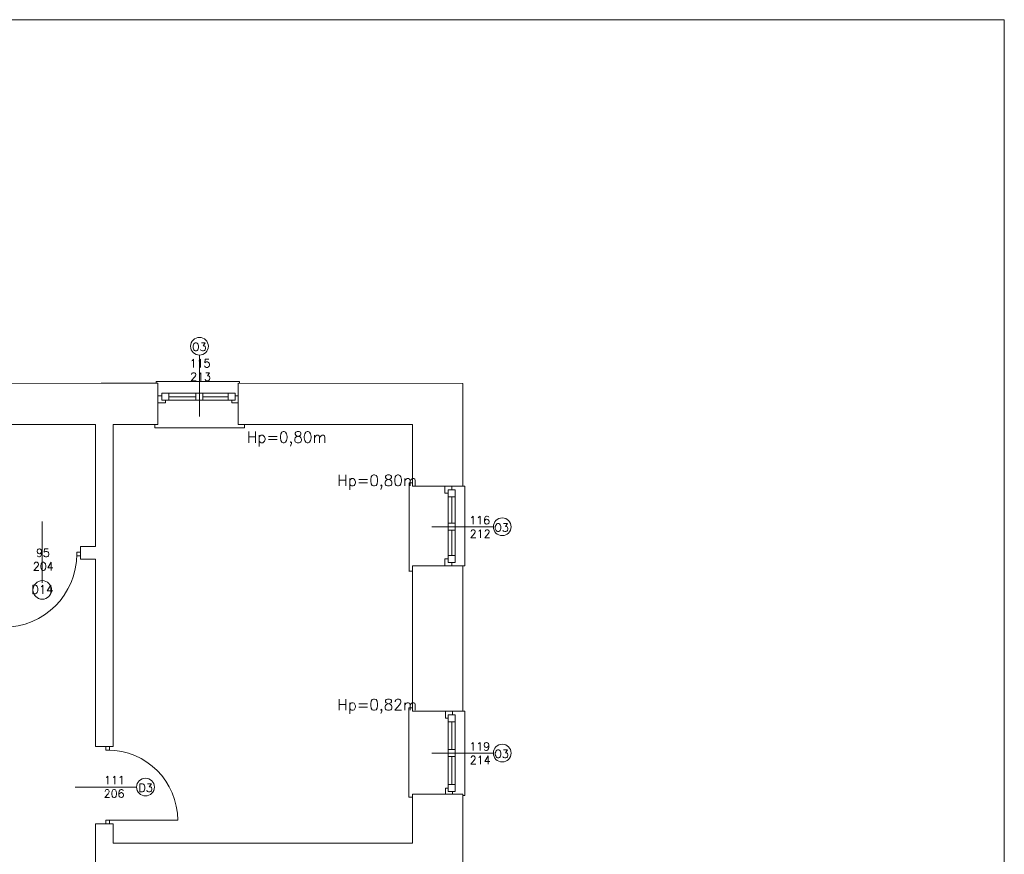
# Model space of a CAD drawing. Header units: millimetres. Extents: x -12354389001 to 271431, y -126469 to 48347.
# Tile 186 of 204: x -105454 to -104044, y -81545 to -80349. Entities that reach past the tile are written whole.
import ezdxf

# ---------------------------------------------------------------- set-up
doc = ezdxf.new("R2010")
doc.units = ezdxf.units.MM
doc.layers.get('0').update_dxf_attribs({"lineweight": 9})
for name, color, linetype, lineweight in [('IS_Text_Odbiornikow_Therm', 7, 'Continuous', 5), ('LINIE PRZEKROJOWE', 7, 'Continuous', 13), ('OPISY', 255, 'Continuous', 9), ('stolarka', 252, 'Continuous', 9)]:
    doc.layers.add(name, color=color, linetype=linetype, lineweight=lineweight)
doc.styles.add('ROMANS-POTROJNY-0-8-W', font='ROMANT.SHX', dxfattribs={"width": 0.8})

# ---------------------------------------------------------------- blocks, each defined once
blk = doc.blocks.new('fds')
at = {"color": 252, "linetype": 'Continuous', "lineweight": 13}
for p, q in [((-9149.6, 23503.2), (-9149.6, 23505.9)), ((-9149.6, 23505.9), (-9030.4, 23505.9)), ((-9030.4, 23505.9), (-9030.4, 23503.3)), ((-9151.5, 23444.2), (-9151.5, 23444.2)), ((-9151.5, 23444.2), (-9151.5, 23439.2)), ((-9023.5, 23439.2), (-9023.5, 23444.2)), ((-9151.5, 23439.2), (-9028.5, 23439.2)), ((-9028.5, 23439.2), (-9023.5, 23439.2)), ((-8782.5, 23360.6), (-8787.5, 23360.6)), ((-8787.5, 23360.6), (-8787.5, 23233.7)), ((-8782.5, 23355.6), (-8782.5, 23360.6)), ((-8710.5, 23355.6), (-8707.5, 23355.6)), ((-8707.5, 23355.6), (-8707.5, 23241.6)), ((-8787.5, 23233.7), (-8787.5, 23233.8)), ((-8787.5, 23233.8), (-8782.5, 23233.8)), ((-8707.5, 23241.6), (-8710.5, 23241.6)), ((-8782.5, 23038.2), (-8787.8, 23038.2)), ((-8787.8, 23038.2), (-8787.8, 22915.1)), ((-8782.5, 23033.2), (-8782.5, 23038.2)), ((-8710.5, 23033.2), (-8707.5, 23033.2)), ((-8707.5, 23033.2), (-8707.5, 22912.4)), ((-8787.8, 22915.1), (-8787.8, 22910.1)), ((-8787.8, 22910.1), (-8782.5, 22910.1)), ((-8707.5, 22912.4), (-8710.5, 22912.4))]:
    blk.add_line(p, q, dxfattribs=at)
at = {"layer": 'LINIE PRZEKROJOWE', "color": 252, "linetype": 'Continuous', "lineweight": 13}
for p, q in [((-9677.5, 23503.1), (-9228.6, 23503.2)), ((-9147.6, 23503.2), (-9228.6, 23503.2)), ((-9147.6, 23444.2), (-9147.6, 23503.2)), ((-8710.5, 23503.1), (-9032.6, 23503.3)), ((-9032.6, 23444.2), (-9032.6, 23503.3)), ((-8710.5, 23355.6), (-8710.5, 23503.1)), ((-9236.5, 23444.2), (-9391.5, 23444.2)), ((-9236.5, 23269.2), (-9236.5, 23444.2)), ((-9236.5, 23444.2), (-9236.5, 23444.2)), ((-9147.6, 23444.2), (-9211.5, 23444.2)), ((-9211.5, 23444.2), (-9211.5, 23444.2)), ((-9147.6, 23444.2), (-9211.5, 23444.2)), ((-9211.5, 23444.2), (-9147.6, 23444.2)), ((-9211.5, 22982.8), (-9211.5, 23444.2)), ((-9032.6, 23444.2), (-9032.6, 23444.2)), ((-8782.5, 23444.2), (-9032.6, 23444.2)), ((-8782.5, 23355.6), (-8782.5, 23444.2)), ((-8782.5, 23355.6), (-8710.5, 23355.6)), ((-9258, 23251.2), (-9258, 23269.2)), ((-9258, 23269.2), (-9236.5, 23269.2)), ((-9258, 23251.2), (-9258, 23269.2)), ((-9236.6, 23251.2), (-9258, 23251.2)), ((-9236.6, 22982.8), (-9236.6, 23251.2)), ((-8782.5, 23033.2), (-8782.5, 23241.6)), ((-8782.5, 23033.2), (-8782.5, 23241.6)), ((-8782.5, 23033.2), (-8782.5, 23241.6)), ((-8782.5, 23241.6), (-8710.5, 23241.6)), ((-8710.5, 23033.2), (-8710.5, 23241.6)), ((-8782.5, 23033.2), (-8710.5, 23033.2)), ((-9236.6, 22982.8), (-9211.5, 22982.8)), ((-8782.5, 22844.2), (-8782.5, 22914.2)), ((-8782.5, 22848.6), (-8782.5, 22914.2)), ((-8782.5, 22844.2), (-8782.5, 22914.2)), ((-8782.5, 22914.2), (-8710.5, 22914.2)), ((-8710.5, 22729.2), (-8710.5, 22914.2)), ((-9236.6, 22602.2), (-9236.6, 22871.8)), ((-9236.6, 22871.8), (-9211.5, 22871.8)), ((-9211.5, 22844.2), (-9211.5, 22871.8)), ((-9211.5, 22844.2), (-8782.5, 22844.2))]:
    blk.add_line(p, q, dxfattribs=at)
at = {"layer": 'LINIE PRZEKROJOWE'}
blk.add_lwpolyline([(-16345, 24024.3), (-7935, 24024.3), (-7935, 18084.3), (-16345, 18084.3), (-16345, 24024.3)], dxfattribs=at)
at = {"layer": 'OPISY', "color": 252, "linetype": 'Continuous', "lineweight": 13}
for p, q in [((-9087.8, 23543.6), (-9087.8, 23455.5)), ((-9313, 23217.1), (-9313, 23305.2)), ((-8666.8, 23297.6), (-8754.9, 23297.6)), ((-8666.8, 22973.3), (-8754.9, 22973.3)), ((-9177.8, 22924.4), (-9265.9, 22924.4))]:
    blk.add_line(p, q, dxfattribs=at)
for centre, radius in [((-9087.8, 23556.3), 12.7), ((-8654.1, 23297.6), 12.7), ((-9313, 23207.1), 13.3), ((-8654.1, 22973.3), 12.7), ((-9165.1, 22924.6), 12.7)]:
    blk.add_circle(centre, radius, dxfattribs=at)
at = {"layer": 'stolarka', "color": 252, "linetype": 'Continuous', "lineweight": 13}
for p, q in [((-9141.5, 23485.2), (-9147.6, 23485.2)), ((-9131.5, 23488.9), (-9141.5, 23488.9)), ((-9141.5, 23488.9), (-9141.5, 23478.9)), ((-9036.5, 23488.9), (-9131.5, 23488.9)), ((-9131.5, 23478.9), (-9131.5, 23488.9)), ((-9092.8, 23483.9), (-9131.5, 23483.9)), ((-9082.8, 23488.9), (-9092.8, 23488.9)), ((-9092.8, 23488.9), (-9092.8, 23478.9)), ((-9082.8, 23478.9), (-9082.8, 23488.9)), ((-9046.5, 23483.9), (-9082.8, 23483.9)), ((-9036.5, 23488.9), (-9046.5, 23488.9)), ((-9046.5, 23488.9), (-9046.5, 23478.9)), ((-9036.5, 23478.9), (-9036.5, 23488.9)), ((-9032.6, 23485.2), (-9036.5, 23485.2)), ((-9147.6, 23475.2), (-9136.5, 23475.2)), ((-9141.5, 23478.9), (-9131.5, 23478.9)), ((-9136.5, 23475.2), (-9136.5, 23478.9)), ((-9036.5, 23478.9), (-9131.5, 23478.9)), ((-9092.8, 23478.9), (-9082.8, 23478.9)), ((-9046.5, 23478.9), (-9036.5, 23478.9)), ((-9041.5, 23478.9), (-9041.5, 23475.2)), ((-9041.5, 23475.2), (-9032.6, 23475.2)), ((-8736.5, 23345.6), (-8736.5, 23355.6)), ((-8736.5, 23355.6), (-8726.5, 23355.6)), ((-8726.5, 23355.6), (-8726.5, 23350.6)), ((-8731.5, 23345.6), (-8736.5, 23345.6)), ((-8731.5, 23350.6), (-8731.5, 23246.6)), ((-8731.5, 23340.6), (-8731.5, 23350.6)), ((-8731.5, 23350.6), (-8721.5, 23350.6)), ((-8721.5, 23350.6), (-8721.5, 23246.6)), ((-8721.5, 23350.6), (-8721.5, 23340.6)), ((-8721.5, 23340.6), (-8731.5, 23340.6)), ((-8726.5, 23340.6), (-8726.5, 23302.6)), ((-8731.5, 23292.6), (-8731.5, 23302.6)), ((-8731.5, 23302.6), (-8721.5, 23302.6)), ((-8721.5, 23302.6), (-8721.5, 23292.6)), ((-8721.5, 23292.6), (-8731.5, 23292.6)), ((-8726.5, 23292.6), (-8726.5, 23256.6)), ((-8731.5, 23246.6), (-8731.5, 23256.6)), ((-8731.5, 23256.6), (-8721.5, 23256.6)), ((-8721.5, 23256.6), (-8721.5, 23246.6)), ((-8736.5, 23241.6), (-8736.5, 23251.6)), ((-8736.5, 23251.6), (-8731.5, 23251.6)), ((-8721.5, 23246.6), (-8731.5, 23246.6)), ((-8726.5, 23246.6), (-8726.5, 23241.6)), ((-8726.5, 23241.6), (-8736.5, 23241.6)), ((-8735.2, 23023.2), (-8735.2, 23033.2)), ((-8735.2, 23033.2), (-8725.2, 23033.2)), ((-8725.2, 23033.2), (-8725.2, 23028.2)), ((-8731.5, 23023.2), (-8735.2, 23023.2)), ((-8731.5, 23018.2), (-8731.5, 23028.2)), ((-8731.5, 23028.2), (-8721.5, 23028.2)), ((-8731.5, 23022.2), (-8731.5, 22918.2)), ((-8721.5, 23018.2), (-8731.5, 23018.2)), ((-8726.5, 23018.2), (-8726.5, 22978.3)), ((-8721.5, 23028.2), (-8721.5, 23018.2)), ((-8721.5, 23022.2), (-8721.5, 22918.2)), ((-8731.5, 22968.3), (-8731.5, 22978.3)), ((-8731.5, 22978.3), (-8721.5, 22978.3)), ((-8721.5, 22978.3), (-8721.5, 22968.3)), ((-8721.5, 22968.3), (-8731.5, 22968.3)), ((-8726.5, 22968.3), (-8726.5, 22928.2)), ((-8735.2, 22914.2), (-8735.2, 22923.2)), ((-8735.2, 22923.2), (-8731.5, 22923.2)), ((-8731.5, 22918.2), (-8731.5, 22928.2)), ((-8731.5, 22928.2), (-8721.5, 22928.2)), ((-8721.5, 22918.2), (-8731.5, 22918.2)), ((-8725.6, 22918.2), (-8725.6, 22914.2)), ((-8721.5, 22928.2), (-8721.5, 22918.2))]:
    blk.add_line(p, q, dxfattribs=at)
at = {"layer": 'stolarka', "color": 252, "linetype": 'Continuous', "lineweight": 13, "transparency": 33554684}
for p, q in [((-9263.6, 23261.3), (-9258, 23261.3)), ((-9263.6, 23255.8), (-9263.6, 23261.3)), ((-9258, 23261.3), (-9258, 23255.8)), ((-9258, 23255.8), (-9263.6, 23255.8)), ((-9222, 22977.5), (-9222, 22982.8)), ((-9222, 22982.8), (-9216.7, 22982.8)), ((-9216.7, 22977.5), (-9222, 22977.5)), ((-9216.7, 22982.8), (-9216.7, 22977.5)), ((-9222, 22871.8), (-9222, 22877.1)), ((-9222, 22877.1), (-9216.7, 22877.1)), ((-9219.3, 22877.1), (-9118.9, 22877.1)), ((-9216.7, 22877.1), (-9216.7, 22871.8)), ((-9216.7, 22871.8), (-9222, 22871.8))]:
    blk.add_line(p, q, dxfattribs=at)
for centre, radius, start, end in [((-9368.5, 23258.5), 105, 270, 0), ((-9219.3, 22877.1), 100.4, 0, 90)]:
    blk.add_arc(centre, radius, start, end, dxfattribs=at)
at = {"layer": 'OPISY', "color": 252, "linetype": 'Continuous', "lineweight": 13, "style": 'ROMANS-POTROJNY-0-8-W'}
for s, height, p in [('O3', 11.57, (-9098.5, 23549.7)), ('O3', 11.57, (-8665.5, 23290.7)), ('D14', 12.1, (-9328.6, 23201.7)), ('O3', 11.57, (-8665.5, 22966.4)), ('D3', 11.57, (-9175, 22917.7))]:
    blk.add_text(s, height=height, dxfattribs=at).set_placement(p)
at = {"layer": 'OPISY', "color": 252, "linetype": 'Continuous', "lineweight": 13, "ltscale": 0.15, "style": 'ROMANS-POTROJNY-0-8-W'}
for s, p in [('Hp=0,80m', (-9019.9, 23418)), ('Hp=0,80m', (-8890.4, 23356.1)), ('Hp=0,82m', (-8890.4, 23034.7))]:
    blk.add_text(s, height=16, dxfattribs=at).set_placement(p)
at = {"layer": 'stolarka', "color": 252, "linetype": 'Continuous', "lineweight": 13, "style": 'ROMANS-POTROJNY-0-8-W'}
for s, p in [('115', (-9101.8, 23526.1)), ('213', (-9101.1, 23506.8)), ('116', (-8701.3, 23301.3)), ('212', (-8700.6, 23281.9)), ('95', (-9322, 23254.5)), ('204', (-9326.4, 23235.1)), ('119', (-8701.3, 22977)), ('214', (-8700.6, 22957.6)), ('111', (-9224.5, 22928.8)), ('206', (-9224.9, 22909.4))]:
    blk.add_text(s, height=11.57, dxfattribs=at).set_placement(p)

msp = doc.modelspace()

# ---------------------------------------------------------------- block references
at = {"layer": 'IS_Text_Odbiornikow_Therm', "color": 7, "ltscale": 0.5}
msp.add_blockref('fds', (-96109.164, -104372.956), dxfattribs=at)

doc.saveas('drawing.dxf')
